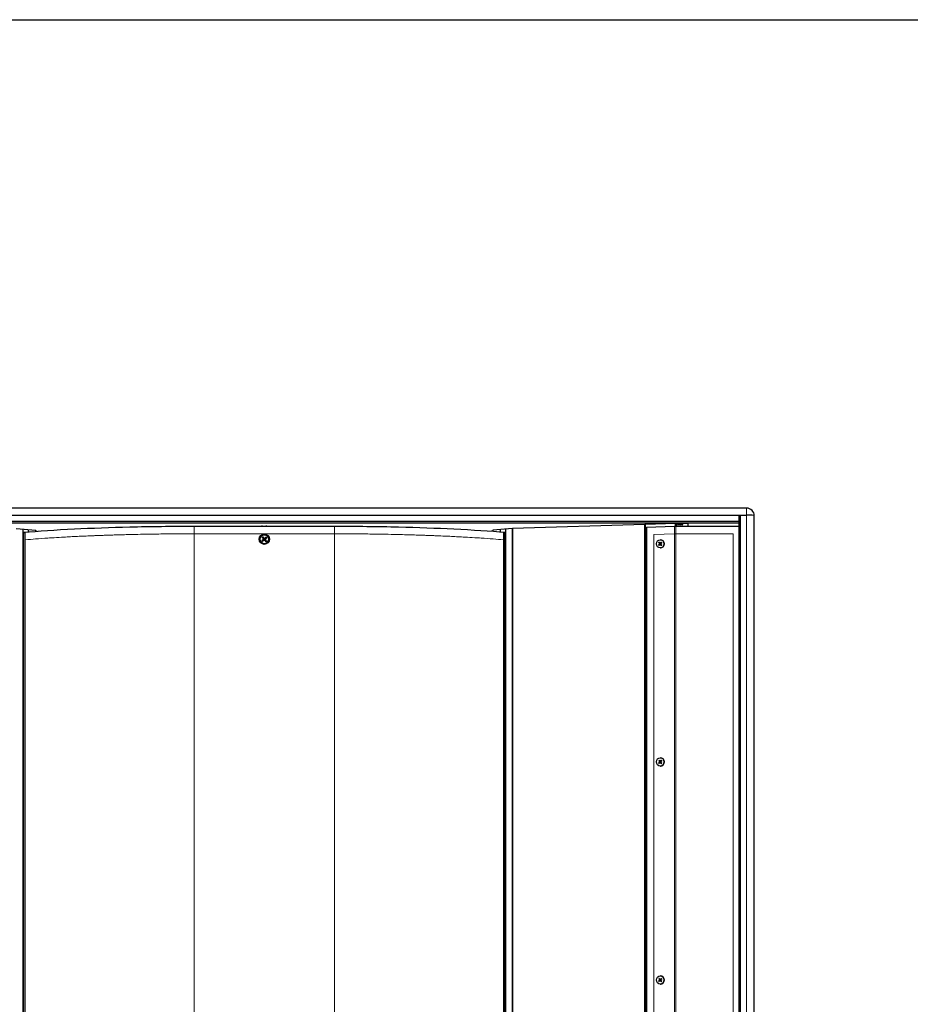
# Model space of a CAD drawing. Header units: millimetres. Extents: x -2236 to 4365, y 90 to 3088.
# Tile 24 of 39: x 1478 to 2178, y 2286 to 3060. Entities that reach past the tile are written whole.
import ezdxf

# ---------------------------------------------------------------- set-up
doc = ezdxf.new("R2010")
doc.units = ezdxf.units.MM
doc.header["$LTSCALE"] = 15
doc.layers.add('Border (ISO)', color=7, linetype='Continuous', lineweight=25)
doc.layers.add('Visibile (ISO)', color=7, linetype='Continuous', lineweight=25)
doc.layers.add('Quota (ISO)', color=7, linetype='Continuous', lineweight=15, true_color=0x008000)
doc.layers.add('Visibile sottile (ISO)', color=9, linetype='Continuous', lineweight=18, true_color=0x808080)
doc.styles.add('Testo nota (ISO)', font='tahoma.ttf')
doc.dimstyles.new('Default (ISO)', dxfattribs={"dimscale": 15, "dimtxt": 2, "dimasz": 1.5, "dimexe": 2, "dimexo": 0.5, "dimgap": 0.5, "dimtad": 1, "dimtoh": 1, "dimrnd": 1e-08, "dimtxsty": 'Testo nota (ISO)', "dimblk": 'Filled-1', "dimcen": 0.09, "dimdle": 10, "dimclrd": 256, "dimclre": 256, "dimclrt": 256, "dimazin": 2, "dimtfac": 0.75, "dimtmove": 0, "dimatfit": 3, "dimfxl": 0, "dimtolj": 1, "dimtzin": 0, "dimlwd": -1, "dimlwe": -1, "dimarcsym": 0})

# ---------------------------------------------------------------- blocks, each defined once
blk = doc.blocks.new('Bordi Bordo di default')
at = {"layer": 'Border (ISO)', "flags": 128}
blk.add_lwpolyline([(6, 6), (6, 204), (291, 204), (291, 6), (6, 6)], dxfattribs=at)
blk = doc.blocks.new('Filled-1')
at = {"color": 0}
for p, q in [((0, 0), (-1, 0.333)), ((-1, 0.333), (-1, -0.333)), ((-1, 0), (0, 0)), ((-1, -0.333), (0, 0))]:
    blk.add_line(p, q, dxfattribs=at)
at = {"color": 0, "flags": 128}
blk.add_lwpolyline([(-1, -0.333), (0, 0), (-1, 0.333), (-1, -0.333)], dxfattribs=at)
at = {"color": 0}
blk.add_solid([(-1, -0.333), (0, 0), (-1, 0.333), (-1, -0.333)], dxfattribs=at)
blk = doc.blocks.new('*D19')
at = {"layer": 'Defpoints', "color": 0, "transparency": 16777216}
for p in [(2980.54, 2676.18), (-2236.49, 2219.75), (3189.41, 2061.87), (2980.54, 1763.32)]:
    blk.add_point(p, dxfattribs=at)
at = {"layer": 'Quota (ISO)', "transparency": 16777216}
for p, q in [((2988.02, 2676.83), (3200.94, 2695.46)), ((2988.02, 1762.66), (3200.94, 1744.03))]:
    blk.add_line(p, q, dxfattribs=at)
blk.add_arc((-2236.49, 2219.75), 5428.2, 355.23749, 4.76251, dxfattribs=at)
at = {"layer": 'Quota (ISO)', "transparency": 16777216, "xscale": 22.5, "yscale": 22.5, "zscale": 22.5}
for p, rotation in [((3171.05, 2692.85), 94.88125373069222), ((3171.05, 1746.65), 265.1187462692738)]:
    blk.add_blockref('Filled-1', p, dxfattribs=dict(at, rotation=rotation))
at = {"layer": 'Quota (ISO)', "transparency": 16777216, "insert": (3168.59, 2190.81), "char_height": 30, "attachment_point": 4, "rotation": 90, "style": 'Testo nota (ISO)'}
blk.add_mtext('\\A1;10°', dxfattribs=at)

msp = doc.modelspace()

# ---------------------------------------------------------------- linework, layer by layer
at = {"layer": 'Visibile (ISO)'}
for p, q in [((2049.195, 2676.202), (1291.195, 2676.202)), ((1297.195, 2670.725), (2043.195, 2670.725)), ((2043.195, 2665.702), (2043.195, 2670.725)), ((2043.195, 2670.725), (2049.195, 2670.725)), ((2043.195, 2670.638), (2044.195, 2670.725)), ((2044.195, 2670.725), (2044.195, 1768.771)), ((2044.195, 2670.725), (2049.195, 2670.725)), ((2055.195, 2670.202), (2055.195, 2670.2)), ((2055.195, 1769.296), (2055.195, 2670.2)), ((2043.195, 2665.702), (1297.195, 2665.702)), ((1297.195, 2664.615), (2043.195, 2664.615)), ((1615.005, 2662.038), (1725.385, 2662.038)), ((1668.445, 2662.038), (1668.445, 2662.612)), ((1671.945, 2662.038), (1671.945, 2662.612)), ((1969.129, 2663.464), (1865.195, 2660.155)), ((1969.813, 2663.3), (1969.129, 2663.464)), ((1969.129, 1776.032), (1969.129, 2663.464)), ((1993.305, 2664.048), (1969.813, 2663.3)), ((1969.813, 1776.196), (1969.813, 2663.3)), ((1970.538, 2661.332), (1992.455, 2662.03)), ((2003.195, 2664.048), (1993.305, 2664.048)), ((1993.305, 2662.038), (1993.305, 2664.048)), ((1993.481, 2662.038), (2043.195, 2662.038)), ((1994.195, 2662.038), (1994.195, 2664.048)), ((2003.195, 2662.038), (2003.195, 2664.048)), ((2043.195, 2664.615), (2043.195, 2665.702)), ((2043.195, 2664.615), (2043.195, 2664.615)), ((2043.195, 1774.881), (2043.195, 2664.615)), ((1475.195, 2660.155), (1490.631, 2658.804)), ((1480.732, 1779.826), (1480.732, 2659.67)), ((1480.732, 2656.748), (1481.085, 2656.748)), ((1482.366, 2656.748), (1481.085, 2656.748)), ((1482.366, 1782.748), (1482.366, 2656.748)), ((1484.974, 2657.571), (1484.974, 2659.299)), ((1490.631, 2658.804), (1490.631, 2658.758)), ((1490.631, 2658.014), (1490.631, 2658.758)), ((1490.631, 2658.186), (1491.69, 2658.093)), ((1849.758, 2658.186), (1848.7, 2658.093)), ((1865.195, 2660.155), (1849.758, 2658.804)), ((1849.758, 2658.804), (1849.758, 2658.758)), ((1849.758, 2658.758), (1849.758, 2658.014)), ((1855.415, 2659.299), (1855.415, 2657.571)), ((1859.304, 2656.748), (1858.024, 2656.748)), ((1858.024, 2656.748), (1858.024, 1782.748)), ((1859.304, 2656.748), (1859.658, 2656.748)), ((1859.658, 2659.67), (1859.658, 1779.826)), ((1865.195, 2660.155), (1865.195, 1779.341)), ((1865.195, 1779.341), (1865.195, 2660.155)), ((1970.538, 2661.332), (1970.538, 1778.163)), ((1669.005, 2651.078), (1668.474, 2650.785)), ((1668.664, 2652.992), (1669.138, 2652.612)), ((1668.951, 2650.218), (1669.331, 2650.691)), ((1669.525, 2652.938), (1669.232, 2653.469)), ((1670.865, 2650.558), (1671.158, 2650.027)), ((1671.438, 2653.278), (1671.059, 2652.805)), ((1671.725, 2650.504), (1671.252, 2650.884)), ((1671.384, 2652.418), (1671.916, 2652.711)), ((1980.024, 2647.384), (1980.841, 2648.053)), ((1980.133, 2649.092), (1980.857, 2648.312)), ((1980.439, 2646.879), (1981.172, 2647.649)), ((1980.608, 2649.533), (1981.236, 2648.664)), ((1981.278, 2647.699), (1981.449, 2647.708)), ((1981.326, 2651.398), (1981.374, 2651.398)), ((1981.358, 2648.597), (1981.528, 2648.588)), ((1982.044, 2646.763), (1981.415, 2647.632)), ((1982.213, 2649.417), (1981.48, 2648.647)), ((1982.518, 2647.204), (1981.794, 2647.984)), ((1982.627, 2648.912), (1981.811, 2648.243)), ((1981.326, 2644.898), (1981.374, 2644.898)), ((1980.024, 2476.024), (1980.841, 2476.693)), ((1980.133, 2477.732), (1980.857, 2476.952)), ((1980.439, 2475.519), (1981.172, 2476.289)), ((1980.608, 2478.173), (1981.236, 2477.304)), ((1981.278, 2476.339), (1981.449, 2476.348)), ((1981.326, 2480.038), (1981.374, 2480.038)), ((1981.358, 2477.237), (1981.528, 2477.228)), ((1982.044, 2475.403), (1981.415, 2476.272)), ((1982.213, 2478.057), (1981.48, 2477.287)), ((1982.518, 2475.844), (1981.794, 2476.624)), ((1982.627, 2477.552), (1981.811, 2476.883)), ((1981.326, 2473.538), (1981.374, 2473.538)), ((1980.133, 2306.372), (1980.857, 2305.592)), ((1980.608, 2306.813), (1981.236, 2305.944)), ((1981.326, 2308.678), (1981.374, 2308.678)), ((1981.358, 2305.877), (1981.528, 2305.868)), ((1982.213, 2306.697), (1981.48, 2305.927)), ((1982.627, 2306.192), (1981.811, 2305.523)), ((1980.024, 2304.664), (1980.841, 2305.333)), ((1980.439, 2304.159), (1981.172, 2304.929)), ((1981.278, 2304.979), (1981.449, 2304.988)), ((1981.326, 2302.178), (1981.374, 2302.178)), ((1982.044, 2304.043), (1981.415, 2304.912)), ((1982.518, 2304.484), (1981.794, 2305.264))]:
    msp.add_line(p, q, dxfattribs=at)
msp.add_circle((1670.195, 2651.748), 4, dxfattribs=at)
for centre, radius, start, end in [((2049.195, 2670.202), 6, 0, 90), ((1670.195, 2651.748), 1.365, 209.394552, 230.735582), ((1670.195, 2651.748), 1.365, 119.394552, 140.735582), ((1670.195, 2651.748), 1.365, 299.394552, 320.735582), ((1670.195, 2651.748), 1.365, 29.394552, 50.735582)]:
    msp.add_arc(centre, radius, start, end, dxfattribs=at)
for centre, major_axis, ratio, start_param, end_param in [((2049.195, 2670.202), (6, 0), 0.0871557, 0, 1.5707963), ((2049.195, 2670.2), (6, 0), 0.0874887, 0, 1.5707963), ((1670.317, 2651.597), (-5.052, -4.086), 0.0871557, 4.8162143, 5.0495397), ((1670.341, 2651.875), (4.276, -4.891), 0.0871557, 4.3752382, 4.6085636), ((1670.067, 2651.894), (4.891, 4.276), 0.0871557, 4.3752382, 4.6085636), ((1670.044, 2651.626), (-4.086, 5.052), 0.0871557, 4.8162143, 5.0495397), ((1670.345, 2651.87), (4.086, -5.052), 0.0871557, 4.8162143, 5.0495397), ((1670.322, 2651.602), (-4.891, -4.276), 0.0871557, 4.3752382, 4.6085636), ((1670.049, 2651.62), (-4.276, 4.891), 0.0871557, 4.3752382, 4.6085636), ((1670.073, 2651.899), (5.052, 4.086), 0.0871557, 4.8162143, 5.0495397), ((1980.741, 2648.19), (0, 0.174), 0.9396926, 3.7977836, 5.4916388), ((1981.286, 2647.526), (0, 0.174), 0.9396926, 5.3685799, 7.0624352), ((1981.365, 2648.77), (0, -0.174), 0.9396926, 5.3685799, 7.0624352), ((1981.374, 2648.148), (0, 3.25), 0.9396926, 3.1415927, 6.2831853), ((1981.91, 2648.106), (0, -0.174), 0.9396926, 3.7977836, 5.4916388), ((1980.741, 2476.83), (0, 0.174), 0.9396926, 3.7977836, 5.4916388), ((1981.286, 2476.166), (0, 0.174), 0.9396926, 5.3685799, 7.0624352), ((1981.365, 2477.41), (0, -0.174), 0.9396926, 5.3685799, 7.0624352), ((1981.374, 2476.788), (0, 3.25), 0.9396926, 3.1415927, 6.2831853), ((1981.91, 2476.746), (0, -0.174), 0.9396926, 3.7977836, 5.4916388), ((1980.741, 2305.47), (0, 0.174), 0.9396926, 3.7977836, 5.4916388), ((1981.365, 2306.05), (0, -0.174), 0.9396926, 5.3685799, 7.0624352), ((1981.374, 2305.428), (0, 3.25), 0.9396926, 3.1415927, 6.2831853), ((1981.286, 2304.806), (0, 0.174), 0.9396926, 5.3685799, 7.0624352), ((1981.91, 2305.386), (0, -0.174), 0.9396926, 3.7977836, 5.4916388)]:
    msp.add_ellipse(centre, major_axis=major_axis, ratio=ratio, start_param=start_param, end_param=end_param, dxfattribs=at)
for centre, major_axis, ratio in [((1996.945, 2663.091), (-2, 0), 0.0871557), ((1981.326, 2648.148), (0, 3.25), 0.9396926), ((1981.326, 2476.788), (0, 3.25), 0.9396926), ((1981.326, 2305.428), (0, 3.25), 0.9396926)]:
    msp.add_ellipse(centre, major_axis=major_axis, ratio=ratio, dxfattribs=at)
for points, knots in [([(1480.732, 2657.215), (1492.729, 2658.255), (1506.249, 2659.149), (1520.923, 2659.875), (1534.589, 2660.551), (1549.31, 2661.081), (1564.479, 2661.445), (1580.901, 2661.838), (1597.894, 2662.038), (1615.005, 2662.038)], [0.0108821, 0.0108821, 0.0108821, 0.0108821, 5.0851126, 5.0851126, 5.0851126, 9.8104546, 9.8104546, 9.8104546, 14.9259343, 14.9259343, 14.9259343, 14.9259343]), ([(1725.385, 2662.038), (1742.42, 2662.038), (1759.338, 2661.839), (1775.691, 2661.45), (1790.78, 2661.09), (1805.429, 2660.565), (1819.038, 2659.896), (1833.877, 2659.166), (1847.544, 2658.265), (1859.658, 2657.215)], [0, 0, 0, 0, 5.0879999, 5.0879999, 5.0879999, 9.7822851, 9.7822851, 9.7822851, 14.9010237, 14.9010237, 14.9010237, 14.9010237]), ([(1668.309, 2650.661), (1668.323, 2650.673), (1668.339, 2650.686), (1668.369, 2650.71), (1668.388, 2650.726), (1668.419, 2650.749), (1668.436, 2650.76), (1668.457, 2650.775), (1668.467, 2650.781), (1668.474, 2650.785)], [0.019494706, 0.019494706, 0.019494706, 0.019494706, 0.024884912, 0.024884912, 0.031128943, 0.031128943, 0.037298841, 0.037298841, 0.042291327, 0.042291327, 0.042291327, 0.042291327]), ([(1668.664, 2652.992), (1668.658, 2652.997), (1668.65, 2653.004), (1668.631, 2653.022), (1668.616, 2653.037), (1668.59, 2653.065), (1668.574, 2653.083), (1668.548, 2653.112), (1668.535, 2653.128), (1668.524, 2653.142)], [0.056834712, 0.056834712, 0.056834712, 0.056834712, 0.061827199, 0.061827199, 0.067997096, 0.067997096, 0.074241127, 0.074241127, 0.079631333, 0.079631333, 0.079631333, 0.079631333]), ([(1668.951, 2650.218), (1668.946, 2650.212), (1668.939, 2650.203), (1668.92, 2650.184), (1668.906, 2650.17), (1668.878, 2650.143), (1668.86, 2650.127), (1668.83, 2650.102), (1668.815, 2650.088), (1668.801, 2650.077)], [0.056834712, 0.056834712, 0.056834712, 0.056834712, 0.061827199, 0.061827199, 0.067997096, 0.067997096, 0.074241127, 0.074241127, 0.079631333, 0.079631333, 0.079631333, 0.079631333]), ([(1669.108, 2653.633), (1669.12, 2653.62), (1669.133, 2653.604), (1669.157, 2653.574), (1669.172, 2653.554), (1669.195, 2653.524), (1669.207, 2653.507), (1669.222, 2653.485), (1669.228, 2653.476), (1669.232, 2653.469)], [0.019494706, 0.019494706, 0.019494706, 0.019494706, 0.024884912, 0.024884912, 0.031128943, 0.031128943, 0.037298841, 0.037298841, 0.042291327, 0.042291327, 0.042291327, 0.042291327]), ([(1669.473, 2652.012), (1669.496, 2651.985), (1669.515, 2651.953), (1669.538, 2651.882), (1669.543, 2651.845), (1669.538, 2651.775), (1669.529, 2651.738), (1669.496, 2651.672), (1669.473, 2651.642), (1669.444, 2651.616), (1669.442, 2651.614), (1669.439, 2651.612)], [0, 0, 0, 0, 0.010484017, 0.010484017, 0.020968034, 0.020968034, 0.031445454, 0.031445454, 0.041922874, 0.041922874, 0.042989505, 0.042989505, 0.042989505, 0.042989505]), ([(1669.604, 2652.126), (1669.638, 2652.09), (1669.666, 2652.048), (1669.7, 2651.974), (1669.712, 2651.939), (1669.726, 2651.864), (1669.728, 2651.825), (1669.721, 2651.752), (1669.713, 2651.714), (1669.687, 2651.643), (1669.669, 2651.61), (1669.623, 2651.543), (1669.587, 2651.506), (1669.548, 2651.477)], [0.19663868, 0.19663868, 0.19663868, 0.19663868, 0.212003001, 0.212003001, 0.222939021, 0.222939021, 0.23387504, 0.23387504, 0.24481106, 0.24481106, 0.255747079, 0.255747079, 0.2711114, 0.2711114, 0.2711114, 0.2711114]), ([(1669.817, 2651.157), (1669.852, 2651.191), (1669.895, 2651.22), (1669.968, 2651.254), (1670.004, 2651.265), (1670.079, 2651.279), (1670.118, 2651.281), (1670.19, 2651.275), (1670.229, 2651.266), (1670.3, 2651.24), (1670.333, 2651.222), (1670.4, 2651.176), (1670.436, 2651.141), (1670.466, 2651.101)], [0.19663868, 0.19663868, 0.19663868, 0.19663868, 0.212003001, 0.212003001, 0.222939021, 0.222939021, 0.23387504, 0.23387504, 0.24481106, 0.24481106, 0.255747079, 0.255747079, 0.2711114, 0.2711114, 0.2711114, 0.2711114]), ([(1670.573, 2652.339), (1670.537, 2652.305), (1670.495, 2652.276), (1670.421, 2652.242), (1670.385, 2652.23), (1670.311, 2652.217), (1670.272, 2652.215), (1670.199, 2652.221), (1670.161, 2652.23), (1670.089, 2652.256), (1670.056, 2652.274), (1669.99, 2652.32), (1669.953, 2652.355), (1669.924, 2652.395)], [0.19663868, 0.19663868, 0.19663868, 0.19663868, 0.212003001, 0.212003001, 0.222939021, 0.222939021, 0.23387504, 0.23387504, 0.24481106, 0.24481106, 0.255747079, 0.255747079, 0.2711114, 0.2711114, 0.2711114, 0.2711114]), ([(1669.931, 2651.027), (1669.957, 2651.049), (1669.99, 2651.068), (1670.06, 2651.092), (1670.098, 2651.096), (1670.168, 2651.091), (1670.204, 2651.082), (1670.271, 2651.049), (1670.301, 2651.026), (1670.326, 2650.998), (1670.329, 2650.995), (1670.331, 2650.992)], [0, 0, 0, 0, 0.010484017, 0.010484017, 0.020968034, 0.020968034, 0.031445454, 0.031445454, 0.041922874, 0.041922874, 0.042989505, 0.042989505, 0.042989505, 0.042989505]), ([(1670.458, 2652.469), (1670.432, 2652.447), (1670.399, 2652.428), (1670.329, 2652.404), (1670.291, 2652.4), (1670.222, 2652.405), (1670.185, 2652.414), (1670.118, 2652.447), (1670.089, 2652.47), (1670.063, 2652.498), (1670.061, 2652.501), (1670.059, 2652.504)], [0, 0, 0, 0, 0.010484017, 0.010484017, 0.020968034, 0.020968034, 0.031445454, 0.031445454, 0.041922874, 0.041922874, 0.042989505, 0.042989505, 0.042989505, 0.042989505]), ([(1670.786, 2651.37), (1670.752, 2651.406), (1670.723, 2651.448), (1670.689, 2651.522), (1670.677, 2651.557), (1670.664, 2651.632), (1670.662, 2651.671), (1670.668, 2651.744), (1670.676, 2651.782), (1670.703, 2651.853), (1670.721, 2651.886), (1670.767, 2651.953), (1670.802, 2651.99), (1670.842, 2652.019)], [0.19663868, 0.19663868, 0.19663868, 0.19663868, 0.212003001, 0.212003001, 0.222939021, 0.222939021, 0.23387504, 0.23387504, 0.24481106, 0.24481106, 0.255747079, 0.255747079, 0.2711114, 0.2711114, 0.2711114, 0.2711114]), ([(1670.916, 2651.484), (1670.893, 2651.511), (1670.874, 2651.543), (1670.851, 2651.614), (1670.847, 2651.651), (1670.851, 2651.721), (1670.861, 2651.758), (1670.893, 2651.824), (1670.917, 2651.854), (1670.945, 2651.88), (1670.948, 2651.882), (1670.951, 2651.884)], [0, 0, 0, 0, 0.010484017, 0.010484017, 0.020968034, 0.020968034, 0.031445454, 0.031445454, 0.041922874, 0.041922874, 0.042989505, 0.042989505, 0.042989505, 0.042989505]), ([(1671.281, 2649.863), (1671.27, 2649.876), (1671.257, 2649.892), (1671.232, 2649.922), (1671.217, 2649.941), (1671.194, 2649.972), (1671.182, 2649.989), (1671.167, 2650.011), (1671.161, 2650.02), (1671.158, 2650.027)], [0.019494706, 0.019494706, 0.019494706, 0.019494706, 0.024884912, 0.024884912, 0.031128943, 0.031128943, 0.037298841, 0.037298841, 0.042291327, 0.042291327, 0.042291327, 0.042291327]), ([(1671.438, 2653.278), (1671.443, 2653.284), (1671.451, 2653.293), (1671.469, 2653.312), (1671.484, 2653.326), (1671.512, 2653.352), (1671.53, 2653.369), (1671.559, 2653.394), (1671.575, 2653.408), (1671.588, 2653.419)], [0.056834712, 0.056834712, 0.056834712, 0.056834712, 0.061827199, 0.061827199, 0.067997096, 0.067997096, 0.074241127, 0.074241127, 0.079631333, 0.079631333, 0.079631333, 0.079631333]), ([(1671.725, 2650.504), (1671.731, 2650.499), (1671.74, 2650.492), (1671.759, 2650.474), (1671.773, 2650.459), (1671.799, 2650.431), (1671.816, 2650.413), (1671.841, 2650.384), (1671.855, 2650.368), (1671.866, 2650.354)], [0.056834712, 0.056834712, 0.056834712, 0.056834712, 0.061827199, 0.061827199, 0.067997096, 0.067997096, 0.074241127, 0.074241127, 0.079631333, 0.079631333, 0.079631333, 0.079631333]), ([(1672.08, 2652.835), (1672.067, 2652.823), (1672.051, 2652.81), (1672.02, 2652.785), (1672.001, 2652.77), (1671.971, 2652.747), (1671.954, 2652.735), (1671.932, 2652.721), (1671.922, 2652.715), (1671.916, 2652.711)], [0.019494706, 0.019494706, 0.019494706, 0.019494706, 0.024884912, 0.024884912, 0.031128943, 0.031128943, 0.037298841, 0.037298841, 0.042291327, 0.042291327, 0.042291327, 0.042291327]), ([(1980.024, 2647.384), (1980.037, 2647.394), (1980.053, 2647.406), (1980.08, 2647.424), (1980.096, 2647.434), (1980.119, 2647.447), (1980.13, 2647.452), (1980.139, 2647.456)], [0.019671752, 0.019671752, 0.019671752, 0.019671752, 0.024635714, 0.024635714, 0.029566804, 0.029566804, 0.033541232, 0.033541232, 0.033541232, 0.033541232]), ([(1980.238, 2649.008), (1980.229, 2649.012), (1980.219, 2649.019), (1980.198, 2649.033), (1980.183, 2649.045), (1980.158, 2649.066), (1980.144, 2649.08), (1980.133, 2649.092)], [0.045109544, 0.045109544, 0.045109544, 0.045109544, 0.049083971, 0.049083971, 0.054015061, 0.054015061, 0.058979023, 0.058979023, 0.058979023, 0.058979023]), ([(1982.044, 2646.763), (1982.034, 2646.776), (1982.025, 2646.792), (1982.012, 2646.816), (1982.006, 2646.829), (1982.001, 2646.846), (1982.001, 2646.853), (1982.001, 2646.859)], [0.019671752, 0.019671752, 0.019671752, 0.019671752, 0.024635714, 0.024635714, 0.029566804, 0.029566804, 0.033541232, 0.033541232, 0.033541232, 0.033541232]), ([(1982.159, 2649.332), (1982.159, 2649.337), (1982.16, 2649.343), (1982.167, 2649.358), (1982.174, 2649.37), (1982.19, 2649.392), (1982.202, 2649.405), (1982.213, 2649.417)], [0.045109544, 0.045109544, 0.045109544, 0.045109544, 0.049083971, 0.049083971, 0.054015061, 0.054015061, 0.058979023, 0.058979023, 0.058979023, 0.058979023]), ([(1980.024, 2476.024), (1980.037, 2476.034), (1980.053, 2476.046), (1980.08, 2476.064), (1980.096, 2476.074), (1980.119, 2476.087), (1980.13, 2476.092), (1980.139, 2476.096)], [0.019671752, 0.019671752, 0.019671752, 0.019671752, 0.024635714, 0.024635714, 0.029566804, 0.029566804, 0.033541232, 0.033541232, 0.033541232, 0.033541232]), ([(1980.238, 2477.648), (1980.229, 2477.652), (1980.219, 2477.659), (1980.198, 2477.673), (1980.183, 2477.685), (1980.158, 2477.706), (1980.144, 2477.72), (1980.133, 2477.732)], [0.045109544, 0.045109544, 0.045109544, 0.045109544, 0.049083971, 0.049083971, 0.054015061, 0.054015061, 0.058979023, 0.058979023, 0.058979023, 0.058979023]), ([(1982.159, 2477.972), (1982.159, 2477.977), (1982.16, 2477.983), (1982.167, 2477.998), (1982.174, 2478.01), (1982.19, 2478.032), (1982.202, 2478.045), (1982.213, 2478.057)], [0.045109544, 0.045109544, 0.045109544, 0.045109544, 0.049083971, 0.049083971, 0.054015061, 0.054015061, 0.058979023, 0.058979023, 0.058979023, 0.058979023]), ([(1982.044, 2475.403), (1982.034, 2475.416), (1982.025, 2475.432), (1982.012, 2475.456), (1982.006, 2475.469), (1982.001, 2475.486), (1982.001, 2475.493), (1982.001, 2475.499)], [0.019671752, 0.019671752, 0.019671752, 0.019671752, 0.024635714, 0.024635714, 0.029566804, 0.029566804, 0.033541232, 0.033541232, 0.033541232, 0.033541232]), ([(1980.238, 2306.288), (1980.229, 2306.292), (1980.219, 2306.299), (1980.198, 2306.313), (1980.183, 2306.325), (1980.158, 2306.346), (1980.144, 2306.36), (1980.133, 2306.372)], [0.045109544, 0.045109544, 0.045109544, 0.045109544, 0.049083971, 0.049083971, 0.054015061, 0.054015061, 0.058979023, 0.058979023, 0.058979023, 0.058979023]), ([(1982.159, 2306.612), (1982.159, 2306.617), (1982.16, 2306.623), (1982.167, 2306.638), (1982.174, 2306.65), (1982.19, 2306.672), (1982.202, 2306.685), (1982.213, 2306.697)], [0.045109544, 0.045109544, 0.045109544, 0.045109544, 0.049083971, 0.049083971, 0.054015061, 0.054015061, 0.058979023, 0.058979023, 0.058979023, 0.058979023]), ([(1980.024, 2304.664), (1980.037, 2304.674), (1980.053, 2304.686), (1980.08, 2304.704), (1980.096, 2304.714), (1980.119, 2304.727), (1980.13, 2304.732), (1980.139, 2304.736)], [0.019671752, 0.019671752, 0.019671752, 0.019671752, 0.024635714, 0.024635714, 0.029566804, 0.029566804, 0.033541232, 0.033541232, 0.033541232, 0.033541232]), ([(1982.044, 2304.043), (1982.034, 2304.056), (1982.025, 2304.072), (1982.012, 2304.096), (1982.006, 2304.109), (1982.001, 2304.126), (1982.001, 2304.133), (1982.001, 2304.139)], [0.019671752, 0.019671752, 0.019671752, 0.019671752, 0.024635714, 0.024635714, 0.029566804, 0.029566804, 0.033541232, 0.033541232, 0.033541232, 0.033541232])]:
    msp.add_open_spline(points, degree=3, knots=knots, dxfattribs=at)
msp.add_open_spline([(1992.455, 2662.03), (1992.784, 2662.036), (1993.132, 2662.038), (1993.481, 2662.038)], degree=3, dxfattribs=at)
for points, weights in [([(1669.548, 2651.477), (1669.364, 2651.342), (1669.005, 2651.078)], [1.77428976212, 1.41024697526, 1]), ([(1669.138, 2652.612), (1669.446, 2652.29), (1669.604, 2652.126)], [1, 1.41024697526, 1.77428976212]), ([(1669.331, 2650.691), (1669.652, 2651), (1669.817, 2651.157)], [1, 1.41024697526, 1.77428976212]), ([(1669.924, 2652.395), (1669.789, 2652.578), (1669.525, 2652.938)], [1.77428976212, 1.41024697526, 1]), ([(1670.466, 2651.101), (1670.601, 2650.918), (1670.865, 2650.558)], [1.77428976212, 1.41024697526, 1]), ([(1671.059, 2652.805), (1670.737, 2652.496), (1670.573, 2652.339)], [1, 1.41024697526, 1.77428976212]), ([(1671.252, 2650.884), (1670.943, 2651.206), (1670.786, 2651.37)], [1, 1.41024697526, 1.77428976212]), ([(1670.842, 2652.019), (1671.025, 2652.154), (1671.384, 2652.418)], [1.77428976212, 1.41024697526, 1]), ([(1980.449, 2647.581), (1980.307, 2647.523), (1980.139, 2647.456)], [1.01272392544, 1.01090375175, 1.00269803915]), ([(1980.238, 2649.008), (1980.396, 2648.928), (1980.531, 2648.86)], [1.00269803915, 1.01090375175, 1.01272392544]), ([(1982.03, 2647.033), (1982.017, 2646.953), (1982.001, 2646.859)], [1.01272392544, 1.01090375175, 1.00269803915]), ([(1982.159, 2649.332), (1982.163, 2649.248), (1982.166, 2649.176)], [1.00269803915, 1.01090375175, 1.01272392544]), ([(1980.449, 2476.221), (1980.307, 2476.163), (1980.139, 2476.096)], [1.01272392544, 1.01090375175, 1.00269803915]), ([(1980.238, 2477.648), (1980.396, 2477.568), (1980.531, 2477.5)], [1.00269803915, 1.01090375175, 1.01272392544]), ([(1982.159, 2477.972), (1982.163, 2477.888), (1982.166, 2477.816)], [1.00269803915, 1.01090375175, 1.01272392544]), ([(1982.03, 2475.673), (1982.017, 2475.593), (1982.001, 2475.499)], [1.01272392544, 1.01090375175, 1.00269803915]), ([(1980.238, 2306.288), (1980.396, 2306.208), (1980.531, 2306.14)], [1.00269803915, 1.01090375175, 1.01272392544]), ([(1982.159, 2306.612), (1982.163, 2306.528), (1982.166, 2306.456)], [1.00269803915, 1.01090375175, 1.01272392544]), ([(1980.449, 2304.861), (1980.307, 2304.803), (1980.139, 2304.736)], [1.01272392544, 1.01090375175, 1.00269803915]), ([(1982.03, 2304.313), (1982.017, 2304.233), (1982.001, 2304.139)], [1.01272392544, 1.01090375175, 1.00269803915])]:
    msp.add_rational_spline(points, weights, degree=2, dxfattribs=at)
at = {"layer": 'Visibile sottile (ISO)'}
for p, q in [((2049.195, 2676.202), (2049.195, 2670.725)), ((2049.195, 1768.771), (2049.195, 2670.725)), ((1615.005, 2662.038), (1615.005, 2656.038)), ((1725.385, 2662.038), (1725.385, 2656.038)), ((1992.455, 2662.03), (1992.455, 2656.028)), ((1993.481, 2662.038), (1993.481, 2656.038)), ((1481.085, 2656.748), (1481.085, 1782.748)), ((1725.385, 2656.038), (1615.005, 2656.038)), ((1615.005, 2656.038), (1615.005, 1777.458)), ((1725.385, 2656.038), (1725.385, 1777.458)), ((1859.304, 1782.748), (1859.304, 2656.748)), ((1976.176, 2655.509), (1992.455, 2656.028)), ((1976.176, 1783.987), (1976.176, 2655.509)), ((1992.455, 2656.028), (1992.455, 1783.468)), ((1993.481, 2656.038), (2038.695, 2656.038)), ((1993.481, 2656.038), (1993.481, 1783.458)), ((2038.695, 2656.038), (2038.695, 1783.458)), ((1669.439, 2651.612), (1669.548, 2651.477)), ((1669.473, 2652.012), (1669.604, 2652.126)), ((1669.931, 2651.027), (1669.817, 2651.157)), ((1670.059, 2652.504), (1669.924, 2652.395)), ((1670.331, 2650.992), (1670.466, 2651.101)), ((1670.458, 2652.469), (1670.573, 2652.339)), ((1670.916, 2651.484), (1670.786, 2651.37)), ((1670.951, 2651.884), (1670.842, 2652.019)), ((1980.841, 2648.053), (1981.017, 2648.046)), ((1980.857, 2648.312), (1981.034, 2648.318)), ((1981.415, 2647.632), (1981.593, 2647.637)), ((1981.48, 2648.647), (1981.657, 2648.64)), ((1980.841, 2476.693), (1981.017, 2476.686)), ((1980.857, 2476.952), (1981.034, 2476.958)), ((1981.415, 2476.272), (1981.593, 2476.277)), ((1981.48, 2477.287), (1981.657, 2477.28)), ((1980.857, 2305.592), (1981.034, 2305.598)), ((1981.48, 2305.927), (1981.657, 2305.92)), ((1980.841, 2305.333), (1981.017, 2305.326)), ((1981.415, 2304.912), (1981.593, 2304.917))]:
    msp.add_line(p, q, dxfattribs=at)
for radius in [3.961, 3.327]:
    msp.add_circle((1670.195, 2651.748), radius, dxfattribs=at)
for radius, start, end in [(2.176, 209.959175, 230.170959), (1.972, 209.230209, 230.899925), (2.176, 119.959175, 140.170959), (1.972, 119.230209, 140.899925), (1.972, 299.230209, 320.899925), (2.176, 299.959175, 320.170959), (1.972, 29.230209, 50.899925), (2.176, 29.959175, 50.170959)]:
    msp.add_arc((1670.195, 2651.748), radius, start, end, dxfattribs=at)
for centre, major_axis, start_param, end_param in [((1981.326, 2648.148), (0, -1.582), 5.2166387, 5.64358), ((1981.326, 2648.148), (0, -1.582), 3.6458424, 4.0727837), ((1981.351, 2648.148), (0, 1.464), 2.0635585, 2.5014221), ((1981.351, 2648.148), (0, 1.464), 0.5064622, 0.9426787), ((1981.351, 2648.148), (0, -1.464), 0.4927621, 0.9304659), ((1981.326, 2648.148), (0, 1.582), 3.6458424, 4.0727837), ((1981.351, 2648.148), (0, -1.464), 2.0739075, 2.513475), ((1981.326, 2648.148), (0, 1.582), 5.2166387, 5.64358), ((1981.326, 2476.788), (0, -1.582), 5.2166387, 5.64358), ((1981.326, 2476.788), (0, -1.582), 3.6458424, 4.0727837), ((1981.351, 2476.788), (0, 1.464), 2.0635585, 2.5014221), ((1981.351, 2476.788), (0, 1.464), 0.5064622, 0.9426787), ((1981.351, 2476.788), (0, -1.464), 0.4927621, 0.9304659), ((1981.326, 2476.788), (0, 1.582), 3.6458424, 4.0727837), ((1981.351, 2476.788), (0, -1.464), 2.0739075, 2.513475), ((1981.326, 2476.788), (0, 1.582), 5.2166387, 5.64358), ((1981.326, 2305.428), (0, -1.582), 3.6458424, 4.0727837), ((1981.351, 2305.428), (0, 1.464), 0.5064622, 0.9426787), ((1981.351, 2305.428), (0, -1.464), 2.0739075, 2.513475), ((1981.326, 2305.428), (0, 1.582), 5.2166387, 5.64358), ((1981.326, 2305.428), (0, -1.582), 5.2166387, 5.64358), ((1981.351, 2305.428), (0, 1.464), 2.0635585, 2.5014221), ((1981.351, 2305.428), (0, -1.464), 0.4927621, 0.9304659), ((1981.326, 2305.428), (0, 1.582), 3.6458424, 4.0727837)]:
    msp.add_ellipse(centre, major_axis=major_axis, ratio=0.9396926, start_param=start_param, end_param=end_param, dxfattribs=at)
for points, knots in [([(1615.005, 2656.038), (1610.876, 2656.038), (1606.755, 2656.027), (1602.646, 2656.003), (1598.538, 2655.98), (1594.443, 2655.945), (1590.368, 2655.899), (1588.33, 2655.875), (1586.297, 2655.849), (1584.27, 2655.821), (1581.229, 2655.777), (1578.201, 2655.727), (1575.189, 2655.671), (1572.176, 2655.615), (1569.179, 2655.552), (1566.2, 2655.483), (1565.207, 2655.46), (1564.216, 2655.437), (1563.227, 2655.412), (1561.25, 2655.364), (1559.28, 2655.312), (1557.32, 2655.258), (1556.34, 2655.231), (1555.363, 2655.203), (1554.387, 2655.174), (1552.924, 2655.131), (1551.467, 2655.087), (1550.015, 2655.041), (1549.531, 2655.026), (1549.048, 2655.01), (1548.565, 2654.994), (1547.6, 2654.963), (1546.637, 2654.931), (1545.677, 2654.898), (1545.197, 2654.882), (1544.718, 2654.865), (1544.239, 2654.849), (1543.282, 2654.815), (1542.327, 2654.781), (1541.376, 2654.746), (1540.9, 2654.729), (1540.426, 2654.711), (1539.952, 2654.694), (1539.005, 2654.658), (1538.061, 2654.622), (1537.121, 2654.585), (1536.651, 2654.567), (1536.182, 2654.548), (1535.714, 2654.53), (1534.31, 2654.474), (1532.914, 2654.416), (1531.527, 2654.357), (1530.603, 2654.318), (1529.682, 2654.278), (1528.766, 2654.237), (1526.933, 2654.156), (1525.116, 2654.072), (1523.315, 2653.986), (1522.415, 2653.942), (1521.519, 2653.899), (1520.628, 2653.854), (1518.844, 2653.765), (1517.078, 2653.674), (1515.329, 2653.58), (1514.455, 2653.534), (1513.585, 2653.486), (1512.72, 2653.438), (1510.124, 2653.294), (1507.569, 2653.144), (1505.056, 2652.989), (1503.381, 2652.886), (1501.725, 2652.78), (1500.089, 2652.672), (1496.817, 2652.455), (1493.623, 2652.23), (1490.514, 2651.995), (1487.729, 2651.785), (1485.011, 2651.568), (1482.366, 2651.344)], [0, 0, 0, 0, 1.2330844, 1.2330844, 1.2330844, 2.4662025, 2.4662025, 2.4662025, 3.0827611, 3.0827611, 3.0827611, 4.0075837, 4.0075837, 4.0075837, 4.9323722, 4.9323722, 4.9323722, 5.2406244, 5.2406244, 5.2406244, 5.857109, 5.857109, 5.857109, 6.16534, 6.16534, 6.16534, 6.6276711, 6.6276711, 6.6276711, 6.7817764, 6.7817764, 6.7817764, 7.0899782, 7.0899782, 7.0899782, 7.2440704, 7.2440704, 7.2440704, 7.5522955, 7.5522955, 7.5522955, 7.7064221, 7.7064221, 7.7064221, 8.014676, 8.014676, 8.014676, 8.1688049, 8.1688049, 8.1688049, 8.6312004, 8.6312004, 8.6312004, 8.9394718, 8.9394718, 8.9394718, 9.5560356, 9.5560356, 9.5560356, 9.8643289, 9.8643289, 9.8643289, 10.4809407, 10.4809407, 10.4809407, 10.7892601, 10.7892601, 10.7892601, 11.7142784, 11.7142784, 11.7142784, 12.3310118, 12.3310118, 12.3310118, 13.5646254, 13.5646254, 13.5646254, 14.6698135, 14.6698135, 14.6698135, 14.6698135]), ([(1858.024, 2651.344), (1855.444, 2651.562), (1852.795, 2651.774), (1850.082, 2651.98), (1846.971, 2652.215), (1843.774, 2652.442), (1840.498, 2652.659), (1838.86, 2652.767), (1837.203, 2652.873), (1835.526, 2652.977), (1833.01, 2653.133), (1830.452, 2653.283), (1827.853, 2653.428), (1826.986, 2653.476), (1826.115, 2653.524), (1825.24, 2653.571), (1823.489, 2653.665), (1821.72, 2653.757), (1819.934, 2653.846), (1819.041, 2653.89), (1818.144, 2653.934), (1817.243, 2653.978), (1815.44, 2654.064), (1813.62, 2654.148), (1811.784, 2654.23), (1810.867, 2654.271), (1809.945, 2654.311), (1809.019, 2654.35), (1807.63, 2654.409), (1806.232, 2654.467), (1804.826, 2654.524), (1804.357, 2654.542), (1803.887, 2654.561), (1803.416, 2654.579), (1802.475, 2654.616), (1801.53, 2654.653), (1800.581, 2654.688), (1800.106, 2654.706), (1799.631, 2654.724), (1799.155, 2654.741), (1798.202, 2654.776), (1797.246, 2654.81), (1796.287, 2654.844), (1795.807, 2654.861), (1795.327, 2654.877), (1794.846, 2654.894), (1793.884, 2654.927), (1792.92, 2654.959), (1791.953, 2654.99), (1791.47, 2655.006), (1790.985, 2655.021), (1790.501, 2655.037), (1789.046, 2655.083), (1787.586, 2655.128), (1786.12, 2655.171), (1785.143, 2655.199), (1784.164, 2655.227), (1783.182, 2655.255), (1781.218, 2655.309), (1779.245, 2655.361), (1777.264, 2655.41), (1776.273, 2655.434), (1775.28, 2655.458), (1774.285, 2655.481), (1771.301, 2655.55), (1768.298, 2655.613), (1765.28, 2655.67), (1762.261, 2655.726), (1759.227, 2655.776), (1756.181, 2655.82), (1754.15, 2655.849), (1752.113, 2655.875), (1750.071, 2655.898), (1745.988, 2655.945), (1741.884, 2655.98), (1737.768, 2656.003), (1733.651, 2656.027), (1729.521, 2656.038), (1725.385, 2656.038)], [0.1586571, 0.1586571, 0.1586571, 0.1586571, 1.2374264, 1.2374264, 1.2374264, 2.4745953, 2.4745953, 2.4745953, 3.093092, 3.093092, 3.093092, 4.0207377, 4.0207377, 4.0207377, 4.3299284, 4.3299284, 4.3299284, 4.9482756, 4.9482756, 4.9482756, 5.2574332, 5.2574332, 5.2574332, 5.8757187, 5.8757187, 5.8757187, 6.1848476, 6.1848476, 6.1848476, 6.6485254, 6.6485254, 6.6485254, 6.8030805, 6.8030805, 6.8030805, 7.1121841, 7.1121841, 7.1121841, 7.2667319, 7.2667319, 7.2667319, 7.5758265, 7.5758265, 7.5758265, 7.7303549, 7.7303549, 7.7303549, 8.0394312, 8.0394312, 8.0394312, 8.1939744, 8.1939744, 8.1939744, 8.6576215, 8.6576215, 8.6576215, 8.9667312, 8.9667312, 8.9667312, 9.5849764, 9.5849764, 9.5849764, 9.8941102, 9.8941102, 9.8941102, 10.8215471, 10.8215471, 10.8215471, 11.749021, 11.749021, 11.749021, 12.367347, 12.367347, 12.367347, 13.6039951, 13.6039951, 13.6039951, 14.8405969, 14.8405969, 14.8405969, 14.8405969]), ([(1992.655, 2656.032), (1992.677, 2656.033), (1992.7, 2656.033), (1992.722, 2656.033), (1992.745, 2656.034), (1992.768, 2656.034), (1992.79, 2656.034), (1992.802, 2656.034), (1992.813, 2656.034), (1992.825, 2656.034), (1992.847, 2656.035), (1992.87, 2656.035), (1992.893, 2656.035), (1992.904, 2656.035), (1992.916, 2656.035), (1992.927, 2656.036), (1992.95, 2656.036), (1992.973, 2656.036), (1992.996, 2656.036), (1993.008, 2656.036), (1993.019, 2656.036), (1993.031, 2656.037), (1993.054, 2656.037), (1993.077, 2656.037), (1993.1, 2656.037), (1993.111, 2656.037), (1993.123, 2656.037), (1993.134, 2656.037), (1993.157, 2656.037), (1993.18, 2656.038), (1993.204, 2656.038), (1993.215, 2656.038), (1993.227, 2656.038), (1993.238, 2656.038), (1993.273, 2656.038), (1993.308, 2656.038), (1993.342, 2656.038), (1993.389, 2656.038), (1993.435, 2656.038), (1993.481, 2656.038)], [0, 0, 0, 0, 0.005061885, 0.005061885, 0.005061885, 0.010115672, 0.010115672, 0.010115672, 0.012639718, 0.012639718, 0.012639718, 0.017682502, 0.017682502, 0.017682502, 0.020201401, 0.020201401, 0.020201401, 0.025234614, 0.025234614, 0.025234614, 0.027749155, 0.027749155, 0.027749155, 0.032773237, 0.032773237, 0.032773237, 0.035283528, 0.035283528, 0.035283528, 0.040301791, 0.040301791, 0.040301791, 0.042809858, 0.042809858, 0.042809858, 0.050330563, 0.050330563, 0.050330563, 0.060352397, 0.060352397, 0.060352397, 0.060352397])]:
    msp.add_open_spline(points, degree=3, knots=knots, dxfattribs=at)
msp.add_open_spline([(1992.455, 2656.028), (1992.521, 2656.029), (1992.587, 2656.031), (1992.655, 2656.032)], degree=3, dxfattribs=at)

# ---------------------------------------------------------------- block references
at = {"xscale": 15, "yscale": 15, "zscale": 15}
msp.add_blockref('Bordi Bordo di default', (0, 0), dxfattribs=at)

# ---------------------------------------------------------------- dimensions: what is measured, and where the dimension line sits
at = {"layer": 'Quota (ISO)'}
dim = msp.add_angular_dim_3p(base=(3189.409, 2061.87), center=(-2236.49, 2219.748), p1=(2980.544, 1763.317), p2=(2980.544, 2676.179), dimstyle='Default (ISO)', override={"dimgap": 0.5, "dimtoh": 0, "dimadec": 2, "dimtol": 0, "dimlim": 0, "dimtp": 0, "dimtm": 0, "dimtdec": 2}, dxfattribs=at)
dim.commit()
dim.dimension.update_dxf_attribs({"geometry": '*D19', "text_midpoint": (3191.706, 2219.748), "dimtype": 165})

doc.saveas('drawing.dxf')
